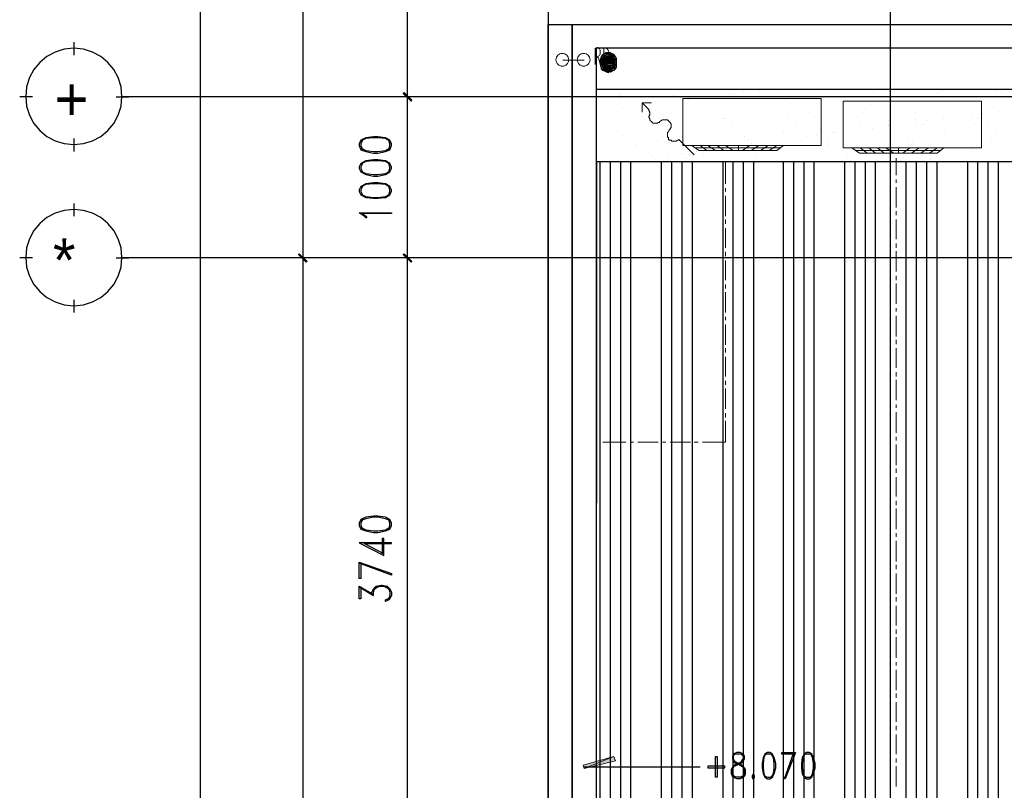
# Model space of a CAD drawing. Header units: millimetres. Extents: x 0 to 420, y 0 to 297.
# Tile 67 of 79: x 258 to 307, y 153 to 191. Entities that reach past the tile are written whole.
import ezdxf

# ---------------------------------------------------------------- set-up
doc = ezdxf.new("R2010")
doc.units = ezdxf.units.MM
for name, color, linetype in [('FILL_000000', 7, 'Continuous'), ('LINE_000000', 7, 'Continuous'), ('TEXT', 7, 'Continuous')]:
    doc.layers.add(name, color=color, linetype=linetype)
doc.layers.add('FILL_FFFFFF', color=7, linetype='Continuous', true_color=0xffffff)
doc.layers.add('LINE_FFFFFF', color=7, linetype='Continuous', true_color=0xffffff)

msp = doc.modelspace()

# ---------------------------------------------------------------- hatches: boundary and pattern name
at = {"layer": 'FILL_000000'}
h = msp.add_hatch(color=7, dxfattribs=at)
h.dxf.hatch_style = 1
h.paths.add_polyline_path([(277.834, 187.071), (277.41, 187.41), (277.453, 187.452), (277.834, 187.071)])
h = msp.add_hatch(color=7, dxfattribs=at)
h.dxf.hatch_style = 1
h.paths.add_polyline_path([(277.453, 187.452), (277.41, 187.41), (277.834, 187.071), (277.453, 187.452)])
h = msp.add_hatch(color=7, dxfattribs=at)
h.dxf.hatch_style = 1
h.paths.add_polyline_path([(277.791, 187.029), (277.834, 187.071), (277.41, 187.41), (277.791, 187.029)])
h = msp.add_hatch(color=7, dxfattribs=at)
h.dxf.hatch_style = 1
h.paths.add_polyline_path([(277.41, 187.41), (277.834, 187.071), (277.791, 187.029), (277.41, 187.41)])
h = msp.add_hatch(color=7, dxfattribs=at)
h.dxf.hatch_style = 1
h.paths.add_polyline_path([(272.246, 179.451), (272.203, 179.409), (272.627, 179.07), (272.246, 179.451)])
h = msp.add_hatch(color=7, dxfattribs=at)
h.dxf.hatch_style = 1
h.paths.add_polyline_path([(272.627, 179.07), (272.203, 179.409), (272.246, 179.451), (272.627, 179.07)])
h = msp.add_hatch(color=7, dxfattribs=at)
h.dxf.hatch_style = 1
h.paths.add_polyline_path([(277.834, 179.07), (277.41, 179.409), (277.453, 179.451), (277.834, 179.07)])
h = msp.add_hatch(color=7, dxfattribs=at)
h.dxf.hatch_style = 1
h.paths.add_polyline_path([(277.453, 179.451), (277.41, 179.409), (277.834, 179.07), (277.453, 179.451)])
h = msp.add_hatch(color=7, dxfattribs=at)
h.dxf.hatch_style = 1
h.paths.add_polyline_path([(272.203, 179.409), (272.627, 179.07), (272.584, 179.028), (272.203, 179.409)])
h = msp.add_hatch(color=7, dxfattribs=at)
h.dxf.hatch_style = 1
h.paths.add_polyline_path([(272.584, 179.028), (272.627, 179.07), (272.203, 179.409), (272.584, 179.028)])
h = msp.add_hatch(color=7, dxfattribs=at)
h.dxf.hatch_style = 1
h.paths.add_polyline_path([(277.791, 179.028), (277.834, 179.07), (277.41, 179.409), (277.791, 179.028)])
h = msp.add_hatch(color=7, dxfattribs=at)
h.dxf.hatch_style = 1
h.paths.add_polyline_path([(277.41, 179.409), (277.834, 179.07), (277.791, 179.028), (277.41, 179.409)])
h = msp.add_hatch(color=7, dxfattribs=at)
h.dxf.hatch_style = 1
h.paths.add_polyline_path([(286.343, 154.051), (286.385, 153.882), (287.867, 154.474), (286.343, 154.051)])
h = msp.add_hatch(color=7, dxfattribs=at)
h.dxf.hatch_style = 1
h.paths.add_polyline_path([(286.385, 153.882), (287.867, 154.474), (287.951, 154.263), (286.385, 153.882)])
at = {"layer": 'FILL_FFFFFF'}
h = msp.add_hatch(color=7, dxfattribs=at)
h.dxf.hatch_style = 1
h.paths.add_polyline_path([(287.232, 189.23), (287.994, 189.145), (287.316, 189.315), (287.232, 189.23)])
h = msp.add_hatch(color=7, dxfattribs=at)
h.dxf.hatch_style = 1
h.paths.add_polyline_path([(287.232, 189.145), (287.994, 189.018), (287.232, 189.23), (287.232, 189.145)])
h = msp.add_hatch(color=7, dxfattribs=at)
h.dxf.hatch_style = 1
h.paths.add_polyline_path([(287.994, 189.018), (287.232, 189.23), (287.994, 189.145), (287.994, 189.018)])
h = msp.add_hatch(color=7, dxfattribs=at)
h.dxf.hatch_style = 1
h.paths.add_polyline_path([(287.316, 189.315), (287.951, 189.23), (287.401, 189.399), (287.316, 189.315)])
h = msp.add_hatch(color=7, dxfattribs=at)
h.dxf.hatch_style = 1
h.paths.add_polyline_path([(287.994, 189.145), (287.316, 189.315), (287.951, 189.23), (287.994, 189.145)])
h = msp.add_hatch(color=7, dxfattribs=at)
h.dxf.hatch_style = 1
h.paths.add_polyline_path([(287.401, 189.399), (287.867, 189.315), (287.486, 189.442), (287.401, 189.399)])
h = msp.add_hatch(color=7, dxfattribs=at)
h.dxf.hatch_style = 1
h.paths.add_polyline_path([(287.951, 189.23), (287.401, 189.399), (287.867, 189.315), (287.951, 189.23)])
h = msp.add_hatch(color=7, dxfattribs=at)
h.dxf.hatch_style = 1
h.paths.add_polyline_path([(287.401, 189.188), (287.867, 189.103), (287.486, 189.23), (287.401, 189.188)])
h = msp.add_hatch(color=7, dxfattribs=at)
h.dxf.hatch_style = 1
h.paths.add_polyline_path([(287.401, 189.188), (287.867, 189.145), (287.486, 189.23), (287.401, 189.188)])
h = msp.add_hatch(color=7, dxfattribs=at)
h.dxf.hatch_style = 1
h.paths.add_polyline_path([(287.189, 189.018), (287.994, 188.934), (287.232, 189.145), (287.189, 189.018)])
h = msp.add_hatch(color=7, dxfattribs=at)
h.dxf.hatch_style = 1
h.paths.add_polyline_path([(287.232, 188.934), (287.951, 188.849), (287.189, 189.018), (287.232, 188.934)])
h = msp.add_hatch(color=7, dxfattribs=at)
h.dxf.hatch_style = 1
h.paths.add_polyline_path([(287.951, 188.849), (287.189, 189.018), (287.994, 188.934), (287.951, 188.849)])
h = msp.add_hatch(color=7, dxfattribs=at)
h.dxf.hatch_style = 1
h.paths.add_polyline_path([(287.189, 188.849), (287.994, 188.722), (287.232, 188.934), (287.189, 188.849)])
h = msp.add_hatch(color=7, dxfattribs=at)
h.dxf.hatch_style = 1
h.paths.add_polyline_path([(287.189, 188.849), (287.994, 188.722), (287.232, 188.934), (287.189, 188.849)])
h = msp.add_hatch(color=7, dxfattribs=at)
h.dxf.hatch_style = 1
h.paths.add_polyline_path([(287.232, 188.722), (287.951, 188.637), (287.189, 188.849), (287.232, 188.722)])
h = msp.add_hatch(color=7, dxfattribs=at)
h.dxf.hatch_style = 1
h.paths.add_polyline_path([(287.951, 188.637), (287.189, 188.849), (287.994, 188.722), (287.951, 188.637)])
h = msp.add_hatch(color=7, dxfattribs=at)
h.dxf.hatch_style = 1
h.paths.add_polyline_path([(287.232, 188.722), (287.951, 188.637), (287.189, 188.849), (287.232, 188.722)])
h = msp.add_hatch(color=7, dxfattribs=at)
h.dxf.hatch_style = 1
h.paths.add_polyline_path([(287.951, 188.637), (287.189, 188.849), (287.994, 188.722), (287.951, 188.637)])
h = msp.add_hatch(color=7, dxfattribs=at)
h.dxf.hatch_style = 1
h.paths.add_polyline_path([(287.994, 188.934), (287.232, 189.145), (287.994, 189.018), (287.994, 188.934)])
h = msp.add_hatch(color=7, dxfattribs=at)
h.dxf.hatch_style = 1
h.paths.add_polyline_path([(287.232, 189.061), (287.994, 188.934), (287.316, 189.145), (287.232, 189.061)])
h = msp.add_hatch(color=7, dxfattribs=at)
h.dxf.hatch_style = 1
h.paths.add_polyline_path([(287.232, 189.061), (287.994, 188.934), (287.316, 189.103), (287.232, 189.061)])
h = msp.add_hatch(color=7, dxfattribs=at)
h.dxf.hatch_style = 1
h.paths.add_polyline_path([(287.232, 188.934), (287.994, 188.849), (287.232, 189.061), (287.232, 188.934)])
h = msp.add_hatch(color=7, dxfattribs=at)
h.dxf.hatch_style = 1
h.paths.add_polyline_path([(287.994, 188.849), (287.232, 189.061), (287.994, 188.934), (287.994, 188.849)])
h = msp.add_hatch(color=7, dxfattribs=at)
h.dxf.hatch_style = 1
h.paths.add_polyline_path([(287.232, 188.934), (287.994, 188.849), (287.232, 189.061), (287.232, 188.934)])
h = msp.add_hatch(color=7, dxfattribs=at)
h.dxf.hatch_style = 1
h.paths.add_polyline_path([(287.994, 188.849), (287.232, 189.061), (287.994, 188.934), (287.994, 188.849)])
h = msp.add_hatch(color=7, dxfattribs=at)
h.dxf.hatch_style = 1
h.paths.add_polyline_path([(287.232, 188.849), (287.867, 188.764), (287.232, 188.934), (287.232, 188.849)])
h = msp.add_hatch(color=7, dxfattribs=at)
h.dxf.hatch_style = 1
h.paths.add_polyline_path([(287.867, 188.764), (287.232, 188.934), (287.951, 188.849), (287.867, 188.764)])
h = msp.add_hatch(color=7, dxfattribs=at)
h.dxf.hatch_style = 1
h.paths.add_polyline_path([(287.994, 188.722), (287.232, 188.934), (287.994, 188.849), (287.994, 188.722)])
h = msp.add_hatch(color=7, dxfattribs=at)
h.dxf.hatch_style = 1
h.paths.add_polyline_path([(287.994, 188.722), (287.232, 188.934), (287.994, 188.849), (287.994, 188.722)])
h = msp.add_hatch(color=7, dxfattribs=at)
h.dxf.hatch_style = 1
h.paths.add_polyline_path([(287.316, 188.764), (287.782, 188.68), (287.232, 188.849), (287.316, 188.764)])
h = msp.add_hatch(color=7, dxfattribs=at)
h.dxf.hatch_style = 1
h.paths.add_polyline_path([(287.782, 188.68), (287.232, 188.849), (287.867, 188.764), (287.782, 188.68)])
h = msp.add_hatch(color=7, dxfattribs=at)
h.dxf.hatch_style = 1
h.paths.add_polyline_path([(287.232, 188.637), (287.867, 188.553), (287.232, 188.722), (287.232, 188.637)])
h = msp.add_hatch(color=7, dxfattribs=at)
h.dxf.hatch_style = 1
h.paths.add_polyline_path([(287.867, 188.553), (287.232, 188.722), (287.951, 188.637), (287.867, 188.553)])
h = msp.add_hatch(color=7, dxfattribs=at)
h.dxf.hatch_style = 1
h.paths.add_polyline_path([(287.232, 188.637), (287.867, 188.553), (287.232, 188.722), (287.232, 188.637)])
h = msp.add_hatch(color=7, dxfattribs=at)
h.dxf.hatch_style = 1
h.paths.add_polyline_path([(287.867, 188.553), (287.232, 188.722), (287.951, 188.637), (287.867, 188.553)])
h = msp.add_hatch(color=7, dxfattribs=at)
h.dxf.hatch_style = 1
h.paths.add_polyline_path([(287.316, 189.103), (287.951, 189.061), (287.401, 189.188), (287.316, 189.103)])
h = msp.add_hatch(color=7, dxfattribs=at)
h.dxf.hatch_style = 1
h.paths.add_polyline_path([(287.316, 189.145), (287.951, 189.061), (287.401, 189.188), (287.316, 189.145)])
h = msp.add_hatch(color=7, dxfattribs=at)
h.dxf.hatch_style = 1
h.paths.add_polyline_path([(287.994, 188.934), (287.316, 189.145), (287.951, 189.061), (287.994, 188.934)])
h = msp.add_hatch(color=7, dxfattribs=at)
h.dxf.hatch_style = 1
h.paths.add_polyline_path([(287.994, 188.934), (287.316, 189.103), (287.951, 189.061), (287.994, 188.934)])
h = msp.add_hatch(color=7, dxfattribs=at)
h.dxf.hatch_style = 1
h.paths.add_polyline_path([(287.697, 188.637), (287.316, 188.764), (287.782, 188.68), (287.697, 188.637)])
h = msp.add_hatch(color=7, dxfattribs=at)
h.dxf.hatch_style = 1
h.paths.add_polyline_path([(287.951, 189.061), (287.401, 189.188), (287.867, 189.103), (287.951, 189.061)])
h = msp.add_hatch(color=7, dxfattribs=at)
h.dxf.hatch_style = 1
h.paths.add_polyline_path([(287.951, 189.061), (287.401, 189.188), (287.867, 189.145), (287.951, 189.061)])
h = msp.add_hatch(color=7, dxfattribs=at)
h.dxf.hatch_style = 1
h.paths.add_polyline_path([(287.316, 188.553), (287.782, 188.51), (287.232, 188.637), (287.316, 188.553)])
h = msp.add_hatch(color=7, dxfattribs=at)
h.dxf.hatch_style = 1
h.paths.add_polyline_path([(287.782, 188.51), (287.232, 188.637), (287.867, 188.553), (287.782, 188.51)])
h = msp.add_hatch(color=7, dxfattribs=at)
h.dxf.hatch_style = 1
h.paths.add_polyline_path([(287.316, 188.553), (287.782, 188.51), (287.232, 188.637), (287.316, 188.553)])
h = msp.add_hatch(color=7, dxfattribs=at)
h.dxf.hatch_style = 1
h.paths.add_polyline_path([(287.782, 188.51), (287.232, 188.637), (287.867, 188.553), (287.782, 188.51)])
h = msp.add_hatch(color=7, dxfattribs=at)
h.dxf.hatch_style = 1
h.paths.add_polyline_path([(287.697, 188.468), (287.316, 188.553), (287.782, 188.51), (287.697, 188.468)])
h = msp.add_hatch(color=7, dxfattribs=at)
h.dxf.hatch_style = 1
h.paths.add_polyline_path([(287.697, 188.468), (287.316, 188.553), (287.782, 188.51), (287.697, 188.468)])

# ---------------------------------------------------------------- linework, layer by layer
at = {"layer": 'LINE_000000', "lineweight": 25}
for p, q in [((284.607, 220.599), (284.607, 67.691)), ((301.583, 213.402), (301.583, 67.691)), ((267.335, 83.354), (267.335, 211.201)), ((272.415, 211.201), (272.415, 179.239)), ((277.622, 187.24), (277.622, 211.201)), ((261.07, 189.315), (261.07, 189.95)), ((288.163, 187.41), (288.163, 187.41)), ((288.205, 187.283), (288.205, 187.283)), ((290.83, 187.283), (290.83, 187.283)), ((291.296, 187.41), (291.296, 187.41)), ((293.582, 187.367), (293.582, 187.367)), ((293.751, 187.41), (293.751, 187.41)), ((294.301, 187.494), (294.301, 187.494)), ((294.471, 187.41), (294.471, 187.41)), ((295.106, 187.579), (295.106, 187.579)), ((296.206, 187.41), (296.206, 187.41)), ((297.646, 187.41), (297.646, 187.41)), ((298.831, 187.41), (298.831, 187.41)), ((300.778, 187.452), (300.778, 187.452)), ((301.54, 187.494), (301.54, 187.494)), ((303.953, 187.452), (303.953, 187.452)), ((304.207, 187.537), (304.207, 187.537)), ((306.79, 187.537), (306.79, 187.537)), ((307.128, 187.452), (307.128, 187.452)), ((258.995, 187.24), (258.36, 187.24)), ((263.144, 187.24), (263.779, 187.24)), ((356.489, 187.24), (263.44, 187.24)), ((283.803, 187.24), (277.029, 187.24)), ((283.803, 187.24), (277.029, 187.24)), ((277.622, 179.239), (277.622, 187.24)), ((288.205, 187.198), (288.205, 187.198)), ((288.84, 186.775), (288.84, 186.775)), ((289.645, 186.859), (289.645, 186.859)), ((291.042, 187.071), (291.042, 187.071)), ((291.55, 187.113), (291.55, 187.113)), ((292.269, 187.156), (292.269, 187.156)), ((292.396, 187.24), (292.396, 187.24)), ((292.439, 186.986), (292.439, 186.986)), ((296.376, 187.071), (296.376, 187.071)), ((300.44, 187.029), (300.44, 187.029)), ((300.609, 186.859), (300.609, 186.859)), ((304.546, 186.944), (304.546, 186.944)), ((288.29, 186.69), (288.29, 186.69)), ((289.602, 186.351), (289.602, 186.351)), ((292.269, 186.394), (292.269, 186.394)), ((294.852, 186.351), (294.852, 186.351)), ((297.603, 186.478), (297.603, 186.478)), ((300.228, 186.478), (300.228, 186.478)), ((302.853, 186.478), (302.853, 186.478)), ((305.562, 186.563), (305.562, 186.563)), ((305.647, 186.351), (305.647, 186.351)), ((306.155, 186.394), (306.155, 186.394)), ((306.959, 186.521), (306.959, 186.521)), ((287.02, 186.14), (287.02, 186.14)), ((287.443, 185.843), (287.443, 185.843)), ((289.221, 186.267), (289.221, 186.267)), ((289.391, 186.097), (289.391, 186.097)), ((290.153, 186.14), (290.153, 186.14)), ((290.576, 185.843), (290.576, 185.843)), ((293.328, 186.182), (293.328, 186.182)), ((293.328, 186.14), (293.328, 186.14)), ((293.751, 185.843), (293.751, 185.843)), ((296.503, 186.14), (296.503, 186.14)), ((296.926, 185.886), (296.926, 185.886)), ((297.392, 186.14), (297.392, 186.14)), ((297.561, 185.97), (297.561, 185.97)), ((299.635, 186.14), (299.635, 186.14)), ((300.059, 185.886), (300.059, 185.886)), ((301.498, 186.055), (301.498, 186.055)), ((301.498, 185.801), (301.498, 185.801)), ((302.81, 186.14), (302.81, 186.14)), ((302.895, 185.97), (302.895, 185.97)), ((303.234, 185.886), (303.234, 185.886)), ((303.403, 186.055), (303.403, 186.055)), ((304.25, 186.182), (304.25, 186.182)), ((305.562, 186.013), (305.562, 186.013)), ((305.731, 185.843), (305.731, 185.843)), ((305.943, 186.14), (305.943, 186.14)), ((306.409, 185.886), (306.409, 185.886)), ((288.29, 185.335), (288.29, 185.335)), ((290.872, 185.335), (290.872, 185.335)), ((293.624, 185.42), (293.624, 185.42)), ((296.291, 185.462), (296.291, 185.462)), ((297.942, 185.335), (297.942, 185.335)), ((298.789, 185.462), (298.789, 185.462)), ((298.873, 185.462), (298.873, 185.462)), ((300.143, 185.632), (300.143, 185.632)), ((300.694, 185.674), (300.694, 185.674)), ((301.625, 185.547), (301.625, 185.547)), ((304.292, 185.589), (304.292, 185.589)), ((306.874, 185.547), (306.874, 185.547)), ((261.07, 184.531), (261.07, 185.166)), ((288.967, 184.87), (288.967, 184.87)), ((290.28, 185.293), (290.28, 185.293)), ((291.084, 185.124), (291.084, 185.124)), ((292.142, 184.87), (292.142, 184.87)), ((294.344, 185.251), (294.344, 185.251)), ((294.513, 185.081), (294.513, 185.081)), ((294.682, 184.912), (294.682, 184.912)), ((295.233, 184.954), (295.233, 184.954)), ((295.275, 184.87), (295.275, 184.87)), ((296.037, 185.081), (296.037, 185.081)), ((297.434, 185.251), (297.434, 185.251)), ((298.45, 185.166), (298.45, 185.166)), ((298.45, 184.87), (298.45, 184.87)), ((301.625, 184.912), (301.625, 184.912)), ((302.514, 185.124), (302.514, 185.124)), ((302.683, 184.954), (302.683, 184.954)), ((304.758, 184.912), (304.758, 184.912)), ((306.62, 185.039), (306.62, 185.039)), ((287.232, 184.404), (287.232, 184.404)), ((289.645, 184.404), (289.645, 184.404)), ((290.576, 184.362), (290.576, 184.362)), ((291.296, 184.362), (291.296, 184.362)), ((291.973, 184.531), (291.973, 184.531)), ((292.312, 184.404), (292.312, 184.404)), ((292.481, 184.616), (292.481, 184.616)), ((293.328, 184.743), (293.328, 184.743)), ((294.894, 184.404), (294.894, 184.404)), ((297.646, 184.489), (297.646, 184.489)), ((300.313, 184.531), (300.313, 184.531)), ((302.895, 184.531), (302.895, 184.531)), ((305.647, 184.616), (305.647, 184.616)), ((287.189, 116.12), (287.189, 184.023)), ((287.697, 116.12), (287.697, 184.023)), ((288.205, 116.12), (288.205, 184.023)), ((288.713, 116.12), (288.713, 184.023)), ((289.221, 184.192), (289.221, 184.192)), ((289.772, 184.277), (289.772, 184.277)), ((290.237, 116.12), (290.237, 184.023)), ((290.745, 116.12), (290.745, 184.023)), ((291.253, 116.12), (291.253, 184.023)), ((291.465, 184.192), (291.465, 184.192)), ((291.761, 116.12), (291.761, 184.023)), ((293.285, 116.12), (293.285, 184.023)), ((293.793, 116.12), (293.793, 184.023)), ((294.301, 116.12), (294.301, 184.023)), ((294.809, 116.12), (294.809, 184.023)), ((295.402, 184.277), (295.402, 184.277)), ((296.291, 116.12), (296.291, 184.023)), ((296.799, 116.12), (296.799, 184.023)), ((297.307, 116.12), (297.307, 184.023)), ((297.815, 116.12), (297.815, 184.023)), ((299.339, 116.12), (299.339, 184.023)), ((299.466, 184.235), (299.466, 184.235)), ((299.635, 184.065), (299.635, 184.065)), ((299.847, 116.12), (299.847, 184.023)), ((300.355, 116.12), (300.355, 184.023)), ((300.863, 116.12), (300.863, 184.023)), ((302.387, 116.12), (302.387, 184.023)), ((302.895, 116.12), (302.895, 184.023)), ((303.403, 116.12), (303.403, 184.023)), ((303.572, 184.15), (303.572, 184.15)), ((303.911, 116.12), (303.911, 184.023)), ((305.435, 116.12), (305.435, 184.023)), ((305.943, 116.12), (305.943, 184.023)), ((306.451, 116.12), (306.451, 184.023)), ((306.959, 116.12), (306.959, 184.023)), ((261.07, 181.314), (261.07, 181.949)), ((258.995, 179.239), (258.36, 179.239)), ((263.144, 179.239), (263.779, 179.239)), ((343.45, 179.239), (263.44, 179.239)), ((276.225, 179.239), (271.822, 179.239)), ((276.225, 179.239), (271.822, 179.239)), ((272.415, 179.239), (272.415, 117.983)), ((282.998, 179.239), (277.029, 179.239)), ((283.803, 179.239), (277.029, 179.239)), ((277.622, 149.352), (277.622, 179.239)), ((261.07, 176.53), (261.07, 177.165)), ((275.209, 162.899), (275.929, 162.475)), ((276.733, 162.433), (276.606, 162.264)), ((286.385, 153.966), (288.586, 153.966)), ((286.766, 153.966), (292.142, 153.966)), ((293.751, 153.585), (293.878, 153.458)), ((294.174, 153.458), (294.344, 153.585))]:
    msp.add_line(p, q, dxfattribs=at)
at = {"layer": 'LINE_000000', "lineweight": 5}
for p, q in [((287.867, 189.23), (287.316, 189.23)), ((287.443, 189.272), (287.359, 189.272)), ((287.74, 189.357), (287.486, 189.357)), ((287.528, 189.272), (287.486, 189.272)), ((287.655, 189.272), (287.57, 189.272)), ((287.74, 189.272), (287.697, 189.272)), ((287.824, 189.272), (287.782, 189.272)), ((287.909, 189.061), (287.274, 189.061)), ((287.909, 188.934), (287.274, 188.934)), ((287.909, 188.891), (287.274, 188.891)), ((287.909, 188.891), (287.274, 188.891)), ((287.909, 188.764), (287.274, 188.764)), ((287.909, 188.764), (287.274, 188.764)), ((287.867, 189.018), (287.316, 189.018)), ((287.867, 189.018), (287.316, 189.018)), ((287.443, 189.103), (287.359, 189.103)), ((287.443, 189.103), (287.359, 189.103)), ((287.824, 188.807), (287.359, 188.807)), ((287.443, 188.764), (287.443, 188.764)), ((287.528, 189.145), (287.486, 189.145)), ((287.74, 189.145), (287.486, 189.145)), ((287.74, 189.145), (287.486, 189.145)), ((287.528, 189.103), (287.486, 189.103)), ((287.528, 189.103), (287.486, 189.103)), ((287.528, 189.018), (287.486, 189.018)), ((287.528, 188.934), (287.486, 188.934)), ((287.528, 188.934), (287.486, 188.934)), ((287.528, 188.891), (287.486, 188.891)), ((287.528, 188.807), (287.486, 188.807)), ((287.528, 188.807), (287.486, 188.807)), ((287.528, 188.764), (287.486, 188.764)), ((287.655, 189.145), (287.57, 189.145)), ((287.655, 189.018), (287.57, 189.018)), ((287.655, 188.891), (287.57, 188.891)), ((287.655, 188.764), (287.57, 188.764)), ((287.74, 189.145), (287.697, 189.145)), ((287.74, 189.018), (287.697, 189.018)), ((287.74, 188.891), (287.697, 188.891)), ((287.74, 188.764), (287.697, 188.764)), ((287.824, 189.145), (287.782, 189.145)), ((287.824, 189.103), (287.782, 189.103)), ((287.824, 189.103), (287.782, 189.103)), ((287.824, 189.018), (287.782, 189.018)), ((287.824, 188.934), (287.782, 188.934)), ((287.824, 188.934), (287.782, 188.934)), ((287.824, 188.891), (287.782, 188.891)), ((287.824, 188.807), (287.782, 188.807)), ((287.824, 188.807), (287.782, 188.807)), ((287.909, 189.145), (287.867, 189.145)), ((287.909, 189.018), (287.867, 189.018)), ((287.909, 188.934), (287.867, 188.934)), ((287.909, 188.934), (287.867, 188.934)), ((287.909, 188.891), (287.867, 188.891)), ((287.909, 188.807), (287.867, 188.807)), ((287.909, 188.807), (287.867, 188.807)), ((287.824, 188.637), (287.359, 188.637)), ((287.824, 188.637), (287.359, 188.637)), ((287.443, 188.553), (287.443, 188.553)), ((287.443, 188.553), (287.443, 188.553)), ((287.528, 188.68), (287.486, 188.68)), ((287.528, 188.68), (287.486, 188.68)), ((287.528, 188.553), (287.486, 188.553)), ((287.528, 188.553), (287.486, 188.553)), ((287.824, 188.68), (287.782, 188.68)), ((287.824, 188.68), (287.782, 188.68)), ((287.909, 188.68), (287.867, 188.68)), ((287.909, 188.68), (287.867, 188.68)), ((292.142, 184.827), (292.481, 184.573)), ((292.523, 184.827), (292.904, 184.573)), ((292.989, 184.827), (293.328, 184.573)), ((293.412, 184.827), (293.793, 184.573)), ((294.047, 184.573), (294.047, 184.827)), ((294.598, 184.827), (294.259, 184.573)), ((295.063, 184.827), (294.682, 184.573)), ((295.529, 184.827), (295.148, 184.573)), ((295.952, 184.827), (295.571, 184.573)), ((291.888, 184.7), (296.164, 184.7)), ((299.847, 184.573), (304.123, 184.573)), ((300.101, 184.7), (300.44, 184.446)), ((300.524, 184.7), (300.863, 184.446)), ((300.948, 184.7), (301.286, 184.446)), ((301.371, 184.7), (301.752, 184.446)), ((302.006, 184.446), (302.006, 184.7)), ((302.556, 184.7), (302.218, 184.446)), ((303.022, 184.7), (302.641, 184.446)), ((303.488, 184.7), (303.107, 184.446)), ((303.911, 184.7), (303.53, 184.446))]:
    msp.add_line(p, q, dxfattribs=at)
at = {"layer": 'LINE_000000', "lineweight": 13}
for p, q in [((287.613, 189.103), (287.613, 189.399)), ((285.327, 189.061), (286.385, 189.061)), ((287.062, 189.188), (286.935, 189.188)), ((287.105, 189.188), (287.189, 188.849)), ((287.359, 188.849), (287.486, 188.849)), ((291.084, 185.124), (291.846, 184.362)), ((293.412, 183.981), (293.412, 182.922)), ((301.879, 184.192), (301.879, 183.346)), ((301.879, 183.134), (301.879, 182.965)), ((293.412, 182.711), (293.412, 182.541)), ((301.879, 182.753), (301.879, 181.737)), ((293.412, 182.33), (293.412, 181.314)), ((301.879, 181.568), (301.879, 181.356)), ((293.412, 181.144), (293.412, 180.933)), ((301.879, 181.144), (301.879, 180.171)), ((293.412, 180.721), (293.412, 179.747)), ((301.879, 179.959), (301.879, 179.747)), ((293.412, 179.536), (293.412, 179.324)), ((301.879, 179.578), (301.879, 178.562)), ((293.412, 179.112), (293.412, 178.139)), ((301.879, 178.35), (301.879, 178.139)), ((301.879, 177.969), (301.879, 176.953)), ((293.412, 177.927), (293.412, 177.715)), ((293.412, 177.546), (293.412, 176.53)), ((301.879, 176.742), (301.879, 176.572)), ((293.412, 176.318), (293.412, 176.149)), ((301.879, 176.361), (301.879, 175.345)), ((293.412, 175.937), (293.412, 174.921)), ((301.879, 175.175), (301.879, 174.964)), ((293.412, 174.752), (293.412, 174.54)), ((301.879, 174.752), (301.879, 173.778)), ((293.412, 174.329), (293.412, 173.355)), ((301.879, 173.567), (301.879, 173.355)), ((293.412, 173.143), (293.412, 172.932)), ((301.879, 173.186), (301.879, 172.17)), ((293.412, 172.762), (293.412, 171.746)), ((301.879, 171.958), (301.879, 171.789)), ((293.412, 171.535), (293.412, 171.323)), ((301.879, 171.577), (301.879, 170.561)), ((301.879, 170.349), (301.879, 170.18)), ((288.459, 170.095), (287.316, 170.095)), ((288.84, 170.095), (288.671, 170.095)), ((290.068, 170.095), (289.052, 170.095)), ((290.449, 170.095), (290.28, 170.095)), ((291.677, 170.095), (290.661, 170.095)), ((292.058, 170.095), (291.846, 170.095)), ((301.879, 169.968), (301.879, 168.952)), ((301.879, 168.783), (301.879, 168.571)), ((301.879, 168.36), (301.879, 167.386)), ((301.879, 167.174), (301.879, 166.963)), ((301.879, 166.793), (301.879, 165.777)), ((301.879, 165.566), (301.879, 165.396)), ((301.879, 165.185), (301.879, 164.169)), ((301.879, 163.999), (301.879, 163.788)), ((301.879, 163.576), (301.879, 162.56)), ((301.879, 162.391), (301.879, 162.179)), ((301.879, 161.967), (301.879, 160.994)), ((301.879, 160.782), (301.879, 160.57)), ((301.879, 160.401), (301.879, 159.385)), ((301.879, 159.173), (301.879, 159.004)), ((301.879, 158.792), (301.879, 157.776)), ((301.879, 157.607), (301.879, 157.395)), ((301.879, 157.184), (301.879, 156.21)), ((301.879, 155.998), (301.879, 155.787)), ((301.879, 155.575), (301.879, 154.601)), ((301.879, 154.39), (301.879, 154.178)), ((301.879, 154.009), (301.879, 152.993))]:
    msp.add_line(p, q, dxfattribs=at)
at = {"layer": 'LINE_000000', "lineweight": 9}
for p, q in [((291.296, 187.156), (291.296, 184.827)), ((299.254, 187.029), (299.254, 184.7)), ((291.719, 184.827), (292.1, 184.573)), ((296.291, 184.827), (295.952, 184.573)), ((292.1, 184.573), (295.952, 184.573)), ((299.678, 184.7), (300.059, 184.446)), ((300.059, 184.446), (303.911, 184.446)), ((304.25, 184.7), (303.911, 184.446))]:
    msp.add_line(p, q, dxfattribs=at)
at = {"layer": 'LINE_000000', "lineweight": 25}
for points in [[(340.529, 190.839), (340.529, 211.201), (284.607, 211.201), (284.607, 190.839)], [(276.733, 185.039), (276.521, 185.166), (276.14, 185.208), (275.929, 185.208), (275.548, 185.166), (275.294, 185.039)], [(275.378, 185.081), (275.294, 184.912), (275.294, 184.827), (275.378, 184.616)], [(276.691, 184.616), (276.733, 184.827), (276.733, 184.912), (276.691, 185.081)], [(275.294, 184.7), (275.548, 184.573), (275.929, 184.531), (276.14, 184.531), (276.521, 184.573), (276.733, 184.7)], [(276.733, 183.896), (276.521, 184.023), (276.14, 184.065), (275.929, 184.065), (275.548, 184.023), (275.294, 183.896)], [(275.378, 183.938), (275.294, 183.769), (275.294, 183.684), (275.378, 183.515)], [(276.691, 183.515), (276.733, 183.684), (276.733, 183.769), (276.691, 183.938)], [(275.294, 183.557), (275.548, 183.43), (275.929, 183.388), (276.14, 183.388), (276.521, 183.43), (276.733, 183.557)], [(276.733, 182.753), (276.521, 182.88), (276.14, 182.922), (275.929, 182.922), (275.548, 182.88), (275.294, 182.753)], [(275.378, 182.795), (275.294, 182.626), (275.294, 182.541), (275.378, 182.372)], [(275.294, 182.414), (275.548, 182.287), (275.929, 182.245), (276.14, 182.245), (276.521, 182.287), (276.733, 182.414)], [(276.691, 182.372), (276.733, 182.541), (276.733, 182.626), (276.691, 182.795)], [(276.733, 166.201), (276.521, 166.285), (276.14, 166.37), (275.929, 166.37), (275.548, 166.285), (275.294, 166.201)], [(275.378, 166.243), (275.294, 166.074), (275.294, 165.947), (275.378, 165.777)], [(276.691, 165.777), (276.733, 165.947), (276.733, 166.074), (276.691, 166.243)], [(275.294, 165.862), (275.548, 165.735), (275.929, 165.693), (276.14, 165.693), (276.521, 165.735), (276.733, 165.862)], [(276.437, 164.55), (275.463, 165.058), (276.818, 165.058), (276.818, 165.1), (275.209, 165.1), (276.437, 164.465), (276.437, 165.312), (276.352, 165.312), (276.352, 164.55)], [(275.294, 164.084), (275.294, 163.322), (275.209, 163.322), (275.209, 164.126), (276.818, 163.576), (276.818, 163.491), (275.209, 164.084)], [(275.294, 162.899), (275.294, 162.306), (275.209, 162.306), (275.209, 162.941), (275.929, 162.518)], [(275.844, 162.518), (275.844, 162.645), (275.929, 162.814), (276.056, 162.941), (276.31, 162.983), (276.352, 162.983), (276.606, 162.941), (276.733, 162.814), (276.818, 162.645), (276.818, 162.475), (276.733, 162.306), (276.691, 162.264), (276.521, 162.179), (276.521, 162.264)], [(275.929, 162.475), (275.929, 162.645), (275.971, 162.814), (276.225, 162.941)], [(275.929, 162.687), (276.056, 162.899), (276.31, 162.941), (276.352, 162.941), (276.606, 162.899), (276.733, 162.687)], [(276.437, 162.941), (276.691, 162.814), (276.733, 162.645), (276.733, 162.475), (276.691, 162.306), (276.521, 162.264)], [(293.836, 154.601), (293.793, 154.474), (293.793, 154.39), (293.836, 154.263), (293.963, 154.178), (294.132, 154.136), (294.217, 154.051), (294.344, 153.924), (294.386, 153.839), (294.386, 153.628), (294.344, 153.501), (294.301, 153.458), (294.132, 153.374), (293.963, 153.374), (293.793, 153.458), (293.751, 153.501), (293.709, 153.628), (293.709, 153.839), (293.751, 153.924), (293.836, 154.051), (293.963, 154.136), (294.132, 154.178), (294.217, 154.263), (294.301, 154.39), (294.301, 154.474), (294.217, 154.601)], [(294.301, 154.559), (294.132, 154.601), (293.963, 154.601), (293.793, 154.559)], [(295.402, 154.601), (295.317, 154.432), (295.275, 154.136), (295.275, 153.924), (295.317, 153.628), (295.402, 153.458)], [(295.741, 154.559), (295.614, 154.601), (295.487, 154.601), (295.36, 154.559)], [(295.698, 153.458), (295.783, 153.628), (295.825, 153.924), (295.825, 154.136), (295.783, 154.432), (295.698, 154.601)], [(296.799, 154.601), (296.206, 154.601), (296.206, 154.686), (296.884, 154.686), (296.376, 153.374), (296.333, 153.374), (296.799, 154.686)], [(297.349, 154.601), (297.265, 154.432), (297.222, 154.136), (297.222, 153.924), (297.265, 153.628), (297.349, 153.458)], [(297.688, 154.559), (297.561, 154.601), (297.434, 154.601), (297.307, 154.559)], [(297.646, 153.458), (297.73, 153.628), (297.773, 153.924), (297.773, 154.136), (297.73, 154.432), (297.646, 154.601)], [(295.36, 153.501), (295.487, 153.458), (295.614, 153.458), (295.741, 153.501)], [(297.307, 153.501), (297.434, 153.458), (297.561, 153.458), (297.688, 153.501)]]:
    msp.add_lwpolyline(points, dxfattribs=at)
for points in [[(285.792, 190.839), (285.792, 110.151), (284.607, 110.151), (284.607, 190.839), (285.792, 190.839)], [(339.344, 190.839), (339.344, 189.653), (286.978, 189.653), (286.978, 116.12), (331.174, 116.12), (331.174, 187.621), (332.359, 187.621), (332.359, 114.935), (285.792, 114.935), (285.792, 190.839), (339.344, 190.839)], [(263.44, 187.262), (263.392, 187.744), (263.252, 188.193), (263.032, 188.599), (262.74, 188.953), (262.386, 189.245), (261.98, 189.465), (261.531, 189.605), (261.048, 189.653), (260.566, 189.605), (260.117, 189.465), (259.711, 189.245), (259.357, 188.953), (259.065, 188.599), (258.845, 188.193), (258.705, 187.744), (258.657, 187.262), (258.705, 186.779), (258.845, 186.33), (259.065, 185.924), (259.357, 185.57), (259.711, 185.278), (260.117, 185.058), (260.566, 184.918), (261.048, 184.87), (261.531, 184.918), (261.98, 185.058), (262.386, 185.278), (262.74, 185.57), (263.032, 185.924), (263.252, 186.33), (263.392, 186.779), (263.44, 187.262)], [(286.978, 187.621), (339.344, 187.621), (339.344, 189.653), (286.978, 189.653), (286.978, 187.621)], [(275.209, 184.827), (275.294, 184.616), (275.548, 184.531), (275.929, 184.446), (276.14, 184.446), (276.521, 184.531), (276.733, 184.616), (276.818, 184.827), (276.818, 184.912), (276.733, 185.081), (276.521, 185.208), (276.14, 185.251), (275.929, 185.251), (275.548, 185.208), (275.294, 185.081), (275.209, 184.912), (275.209, 184.827)], [(275.209, 183.684), (275.294, 183.515), (275.548, 183.388), (275.929, 183.303), (276.14, 183.303), (276.521, 183.388), (276.733, 183.515), (276.818, 183.684), (276.818, 183.769), (276.733, 183.938), (276.521, 184.065), (276.14, 184.108), (275.929, 184.108), (275.548, 184.065), (275.294, 183.938), (275.209, 183.769), (275.209, 183.684)], [(286.978, 116.12), (287.02, 184.023), (331.174, 184.023), (331.174, 116.12), (286.978, 116.12)], [(275.209, 182.541), (275.294, 182.372), (275.548, 182.245), (275.929, 182.203), (276.14, 182.203), (276.521, 182.245), (276.733, 182.372), (276.818, 182.541), (276.818, 182.626), (276.733, 182.795), (276.521, 182.922), (276.14, 182.965), (275.929, 182.965), (275.548, 182.922), (275.294, 182.795), (275.209, 182.626), (275.209, 182.541)], [(263.44, 179.26), (263.392, 179.743), (263.252, 180.191), (263.032, 180.598), (262.74, 180.952), (262.386, 181.244), (261.98, 181.464), (261.531, 181.604), (261.048, 181.652), (260.566, 181.604), (260.117, 181.464), (259.711, 181.244), (259.357, 180.952), (259.065, 180.598), (258.845, 180.191), (258.705, 179.743), (258.657, 179.26), (258.705, 178.778), (258.845, 178.329), (259.065, 177.923), (259.357, 177.569), (259.711, 177.277), (260.117, 177.057), (260.566, 176.917), (261.048, 176.869), (261.531, 176.917), (261.98, 177.057), (262.386, 177.277), (262.74, 177.569), (263.032, 177.923), (263.252, 178.329), (263.392, 178.778), (263.44, 179.26)], [(276.818, 181.483), (276.818, 181.441), (275.378, 181.441), (275.548, 181.314), (275.59, 181.229), (275.548, 181.229), (275.463, 181.314), (275.209, 181.483), (276.818, 181.483)], [(275.209, 165.947), (275.294, 165.777), (275.548, 165.693), (275.929, 165.608), (276.14, 165.608), (276.521, 165.693), (276.733, 165.777), (276.818, 165.947), (276.818, 166.074), (276.733, 166.243), (276.521, 166.37), (276.14, 166.412), (275.929, 166.412), (275.548, 166.37), (275.294, 166.243), (275.209, 166.074), (275.209, 165.947)], [(293.963, 154.686), (293.793, 154.601), (293.751, 154.474), (293.751, 154.39), (293.793, 154.263), (293.836, 154.178), (293.963, 154.136), (294.132, 154.051), (294.217, 154.009), (294.301, 153.924), (294.344, 153.839), (294.344, 153.628), (294.301, 153.501), (294.132, 153.458), (293.963, 153.458), (293.793, 153.501), (293.751, 153.628), (293.751, 153.839), (293.793, 153.924), (293.836, 154.009), (293.963, 154.051), (294.132, 154.136), (294.217, 154.178), (294.301, 154.263), (294.344, 154.39), (294.344, 154.474), (294.301, 154.601), (294.132, 154.686), (293.963, 154.686)], [(295.487, 154.686), (295.36, 154.601), (295.275, 154.432), (295.233, 154.136), (295.233, 153.924), (295.275, 153.628), (295.36, 153.458), (295.487, 153.374), (295.614, 153.374), (295.741, 153.458), (295.825, 153.628), (295.91, 153.924), (295.91, 154.136), (295.825, 154.432), (295.741, 154.601), (295.614, 154.686), (295.487, 154.686)], [(297.434, 154.686), (297.307, 154.601), (297.222, 154.432), (297.18, 154.136), (297.18, 153.924), (297.222, 153.628), (297.307, 153.458), (297.434, 153.374), (297.561, 153.374), (297.688, 153.458), (297.773, 153.628), (297.857, 153.924), (297.857, 154.136), (297.773, 154.432), (297.688, 154.601), (297.561, 154.686), (297.434, 154.686)], [(292.989, 153.458), (292.904, 153.458), (292.904, 154.474), (292.989, 154.474), (292.989, 153.458)], [(293.37, 153.924), (293.37, 154.009), (292.523, 154.009), (292.523, 153.924), (293.37, 153.924)], [(294.767, 153.585), (294.725, 153.501), (294.725, 153.458), (294.767, 153.374), (294.809, 153.374), (294.852, 153.458), (294.852, 153.501), (294.809, 153.585), (294.767, 153.585)], [(294.767, 153.501), (294.809, 153.501), (294.809, 153.458), (294.767, 153.458), (294.767, 153.501)]]:
    msp.add_lwpolyline(points, close=True, dxfattribs=at)
at = {"layer": 'LINE_000000', "lineweight": 13}
for points in [[(285.623, 189.082), (285.617, 189.146), (285.598, 189.205), (285.569, 189.259), (285.53, 189.306), (285.483, 189.345), (285.429, 189.374), (285.369, 189.393), (285.305, 189.399), (285.242, 189.393), (285.182, 189.374), (285.128, 189.345), (285.081, 189.306), (285.042, 189.259), (285.013, 189.205), (284.994, 189.146), (284.988, 189.082), (284.994, 189.018), (285.013, 188.958), (285.042, 188.904), (285.081, 188.857), (285.128, 188.819), (285.182, 188.789), (285.242, 188.771), (285.305, 188.764), (285.369, 188.771), (285.429, 188.789), (285.483, 188.819), (285.53, 188.857), (285.569, 188.904), (285.598, 188.958), (285.617, 189.018), (285.623, 189.082)], [(286.681, 189.082), (286.675, 189.146), (286.656, 189.205), (286.627, 189.259), (286.588, 189.306), (286.541, 189.345), (286.487, 189.374), (286.428, 189.393), (286.364, 189.399), (286.3, 189.393), (286.24, 189.374), (286.186, 189.345), (286.139, 189.306), (286.101, 189.259), (286.071, 189.205), (286.053, 189.146), (286.046, 189.082), (286.053, 189.018), (286.071, 188.958), (286.101, 188.904), (286.139, 188.857), (286.186, 188.819), (286.24, 188.789), (286.3, 188.771), (286.364, 188.764), (286.428, 188.771), (286.487, 188.789), (286.541, 188.819), (286.588, 188.857), (286.627, 188.904), (286.656, 188.958), (286.675, 189.018), (286.681, 189.082)]]:
    msp.add_lwpolyline(points, close=True, dxfattribs=at)
for points in [[(286.935, 188.849), (286.935, 189.653), (287.062, 189.653)], [(287.041, 189.23), (287.071, 189.235), (287.099, 189.248), (287.124, 189.27), (287.146, 189.298), (287.164, 189.333), (287.178, 189.372), (287.186, 189.416), (287.189, 189.463), (287.186, 189.51), (287.178, 189.553), (287.164, 189.593), (287.146, 189.627), (287.124, 189.656), (287.099, 189.677), (287.071, 189.691), (287.041, 189.696)], [(287.486, 189.653), (287.359, 189.653), (287.359, 188.849)], [(287.613, 189.421), (287.61, 189.467), (287.601, 189.511), (287.587, 189.551), (287.569, 189.585), (287.547, 189.614), (287.522, 189.635), (287.494, 189.649), (287.464, 189.653)], [(287.464, 188.891), (287.494, 188.896), (287.522, 188.91), (287.547, 188.931), (287.569, 188.96), (287.587, 188.994), (287.601, 189.034), (287.61, 189.077), (287.613, 189.124)], [(289.264, 186.944), (289.56, 186.648), (289.602, 186.605), (289.602, 186.563), (289.645, 186.478), (289.645, 186.436), (289.645, 186.394), (289.645, 186.351), (289.602, 186.267), (289.602, 186.224), (289.645, 186.14), (289.645, 186.097), (289.687, 186.055), (289.729, 186.013), (289.772, 185.97), (289.814, 185.928), (289.899, 185.928), (289.941, 185.928), (290.026, 185.928), (290.068, 185.97), (290.11, 185.97), (290.153, 186.013)], [(289.264, 186.478), (289.264, 186.944), (289.729, 186.944)], [(291.084, 185.124), (291.042, 185.081), (290.957, 185.039), (290.915, 185.039), (290.872, 185.039), (290.788, 185.039), (290.745, 185.039), (290.703, 185.081), (290.618, 185.081), (290.576, 185.124), (290.576, 185.208), (290.534, 185.251), (290.534, 185.293), (290.534, 185.378), (290.534, 185.42), (290.534, 185.462), (290.576, 185.505), (290.618, 185.589), (290.661, 185.632), (290.661, 185.674), (290.703, 185.716), (290.703, 185.801), (290.703, 185.843), (290.703, 185.886), (290.661, 185.97), (290.618, 186.013), (290.576, 186.055), (290.534, 186.097), (290.491, 186.097), (290.449, 186.097), (290.364, 186.097), (290.322, 186.097), (290.28, 186.097), (290.195, 186.055), (290.153, 186.013)], [(293.412, 171.154), (293.412, 170.095), (292.269, 170.095)]]:
    msp.add_lwpolyline(points, dxfattribs=at)
at = {"layer": 'LINE_000000', "lineweight": 5}
for points in [[(287.994, 189.039), (287.986, 189.121), (287.962, 189.196), (287.925, 189.264), (287.876, 189.324), (287.816, 189.373), (287.748, 189.41), (287.673, 189.434), (287.591, 189.442), (287.51, 189.434), (287.435, 189.41), (287.367, 189.373), (287.307, 189.324), (287.258, 189.264), (287.221, 189.196), (287.197, 189.121), (287.189, 189.039), (287.197, 188.958), (287.221, 188.883), (287.258, 188.815), (287.307, 188.755), (287.367, 188.706), (287.435, 188.669), (287.51, 188.645), (287.591, 188.637), (287.673, 188.645), (287.748, 188.669), (287.816, 188.706), (287.876, 188.755), (287.925, 188.815), (287.962, 188.883), (287.986, 188.958), (287.994, 189.039)], [(287.994, 188.87), (287.986, 188.951), (287.962, 189.027), (287.925, 189.095), (287.876, 189.155), (287.816, 189.204), (287.748, 189.241), (287.673, 189.264), (287.591, 189.272), (287.51, 189.264), (287.435, 189.241), (287.367, 189.204), (287.307, 189.155), (287.258, 189.095), (287.221, 189.027), (287.197, 188.951), (287.189, 188.87), (287.197, 188.789), (287.221, 188.714), (287.258, 188.645), (287.307, 188.586), (287.367, 188.537), (287.435, 188.5), (287.51, 188.476), (287.591, 188.468), (287.673, 188.476), (287.748, 188.5), (287.816, 188.537), (287.876, 188.586), (287.925, 188.645), (287.962, 188.714), (287.986, 188.789), (287.994, 188.87)], [(287.994, 188.87), (287.986, 188.951), (287.962, 189.027), (287.925, 189.095), (287.876, 189.155), (287.816, 189.204), (287.748, 189.241), (287.673, 189.264), (287.591, 189.272), (287.51, 189.264), (287.435, 189.241), (287.367, 189.204), (287.307, 189.155), (287.258, 189.095), (287.221, 189.027), (287.197, 188.951), (287.189, 188.87), (287.197, 188.789), (287.221, 188.714), (287.258, 188.645), (287.307, 188.586), (287.367, 188.537), (287.435, 188.5), (287.51, 188.476), (287.591, 188.468), (287.673, 188.476), (287.748, 188.5), (287.816, 188.537), (287.876, 188.586), (287.925, 188.645), (287.962, 188.714), (287.986, 188.789), (287.994, 188.87)], [(287.909, 189.039), (287.903, 189.103), (287.884, 189.163), (287.855, 189.217), (287.816, 189.264), (287.769, 189.303), (287.715, 189.332), (287.655, 189.351), (287.591, 189.357), (287.527, 189.351), (287.468, 189.332), (287.414, 189.303), (287.367, 189.264), (287.328, 189.217), (287.299, 189.163), (287.28, 189.103), (287.274, 189.039), (287.28, 188.976), (287.299, 188.916), (287.328, 188.862), (287.367, 188.815), (287.414, 188.776), (287.468, 188.747), (287.527, 188.728), (287.591, 188.722), (287.655, 188.728), (287.715, 188.747), (287.769, 188.776), (287.816, 188.815), (287.855, 188.862), (287.884, 188.916), (287.903, 188.976), (287.909, 189.039)], [(287.909, 188.87), (287.903, 188.934), (287.884, 188.994), (287.855, 189.048), (287.816, 189.095), (287.769, 189.133), (287.715, 189.163), (287.655, 189.181), (287.591, 189.188), (287.527, 189.181), (287.468, 189.163), (287.414, 189.133), (287.367, 189.095), (287.328, 189.048), (287.299, 188.994), (287.28, 188.934), (287.274, 188.87), (287.28, 188.806), (287.299, 188.747), (287.328, 188.693), (287.367, 188.646), (287.414, 188.607), (287.468, 188.578), (287.527, 188.559), (287.591, 188.553), (287.655, 188.559), (287.715, 188.578), (287.769, 188.607), (287.816, 188.646), (287.855, 188.693), (287.884, 188.747), (287.903, 188.806), (287.909, 188.87)], [(287.909, 188.87), (287.903, 188.934), (287.884, 188.994), (287.855, 189.048), (287.816, 189.095), (287.769, 189.133), (287.715, 189.163), (287.655, 189.181), (287.591, 189.188), (287.527, 189.181), (287.468, 189.163), (287.414, 189.133), (287.367, 189.095), (287.328, 189.048), (287.299, 188.994), (287.28, 188.934), (287.274, 188.87), (287.28, 188.806), (287.299, 188.747), (287.328, 188.693), (287.367, 188.646), (287.414, 188.607), (287.468, 188.578), (287.527, 188.559), (287.591, 188.553), (287.655, 188.559), (287.715, 188.578), (287.769, 188.607), (287.816, 188.646), (287.855, 188.693), (287.884, 188.747), (287.903, 188.806), (287.909, 188.87)]]:
    msp.add_lwpolyline(points, close=True, dxfattribs=at)
for points in [[(287.443, 189.145), (287.359, 189.145), (287.274, 189.145)], [(287.443, 189.018), (287.359, 189.018), (287.274, 189.018)], [(287.443, 188.934), (287.359, 188.934), (287.274, 188.934)], [(287.443, 188.934), (287.359, 188.934), (287.274, 188.934)], [(287.443, 188.807), (287.359, 188.807), (287.274, 188.807)], [(287.443, 188.807), (287.359, 188.807), (287.274, 188.807)], [(287.443, 188.891), (287.359, 188.891), (287.316, 188.891)], [(287.74, 189.103), (287.655, 189.103), (287.57, 189.103)], [(287.74, 189.103), (287.655, 189.103), (287.57, 189.103)], [(287.74, 188.934), (287.655, 188.934), (287.57, 188.934)], [(287.74, 188.934), (287.655, 188.934), (287.57, 188.934)], [(287.74, 188.807), (287.655, 188.807), (287.57, 188.807)], [(287.74, 188.807), (287.655, 188.807), (287.57, 188.807)], [(287.443, 188.68), (287.359, 188.68), (287.316, 188.68)], [(287.443, 188.68), (287.359, 188.68), (287.316, 188.68)], [(287.74, 188.68), (287.655, 188.68), (287.57, 188.68)], [(287.74, 188.68), (287.655, 188.68), (287.57, 188.68)], [(287.74, 188.553), (287.655, 188.553), (287.57, 188.553)], [(287.74, 188.553), (287.655, 188.553), (287.57, 188.553)]]:
    msp.add_lwpolyline(points, dxfattribs=at)
at = {"layer": 'LINE_000000', "lineweight": 0}
for points in [[(277.834, 187.071), (277.41, 187.41), (277.453, 187.452), (277.834, 187.071)], [(277.453, 187.452), (277.41, 187.41), (277.834, 187.071), (277.453, 187.452)], [(277.791, 187.029), (277.834, 187.071), (277.41, 187.41), (277.791, 187.029)], [(277.41, 187.41), (277.834, 187.071), (277.791, 187.029), (277.41, 187.41)], [(272.246, 179.451), (272.203, 179.409), (272.627, 179.07), (272.246, 179.451)], [(272.627, 179.07), (272.203, 179.409), (272.246, 179.451), (272.627, 179.07)], [(277.834, 179.07), (277.41, 179.409), (277.453, 179.451), (277.834, 179.07)], [(277.453, 179.451), (277.41, 179.409), (277.834, 179.07), (277.453, 179.451)], [(272.203, 179.409), (272.627, 179.07), (272.584, 179.028), (272.203, 179.409)], [(272.584, 179.028), (272.627, 179.07), (272.203, 179.409), (272.584, 179.028)], [(277.791, 179.028), (277.834, 179.07), (277.41, 179.409), (277.791, 179.028)], [(277.41, 179.409), (277.834, 179.07), (277.791, 179.028), (277.41, 179.409)], [(286.343, 154.051), (286.385, 153.882), (287.867, 154.474), (286.343, 154.051)], [(286.385, 153.882), (287.867, 154.474), (287.951, 154.263), (286.385, 153.882)]]:
    msp.add_lwpolyline(points, close=True, dxfattribs=at)
at = {"layer": 'LINE_000000', "lineweight": 9}
for points in [[(291.296, 184.827), (298.154, 184.827), (298.154, 187.156), (291.296, 187.156)], [(299.254, 184.7), (306.112, 184.7), (306.112, 187.029), (299.254, 187.029)]]:
    msp.add_lwpolyline(points, dxfattribs=at)
at = {"layer": 'LINE_FFFFFF', "lineweight": 0}
for points in [[(287.232, 189.23), (287.994, 189.145), (287.316, 189.315), (287.232, 189.23)], [(287.232, 189.145), (287.994, 189.018), (287.232, 189.23), (287.232, 189.145)], [(287.994, 189.018), (287.232, 189.23), (287.994, 189.145), (287.994, 189.018)], [(287.316, 189.315), (287.951, 189.23), (287.401, 189.399), (287.316, 189.315)], [(287.994, 189.145), (287.316, 189.315), (287.951, 189.23), (287.994, 189.145)], [(287.401, 189.399), (287.867, 189.315), (287.486, 189.442), (287.401, 189.399)], [(287.951, 189.23), (287.401, 189.399), (287.867, 189.315), (287.951, 189.23)], [(287.401, 189.188), (287.867, 189.103), (287.486, 189.23), (287.401, 189.188)], [(287.401, 189.188), (287.867, 189.145), (287.486, 189.23), (287.401, 189.188)], [(287.189, 189.018), (287.994, 188.934), (287.232, 189.145), (287.189, 189.018)], [(287.232, 188.934), (287.951, 188.849), (287.189, 189.018), (287.232, 188.934)], [(287.951, 188.849), (287.189, 189.018), (287.994, 188.934), (287.951, 188.849)], [(287.189, 188.849), (287.994, 188.722), (287.232, 188.934), (287.189, 188.849)], [(287.189, 188.849), (287.994, 188.722), (287.232, 188.934), (287.189, 188.849)], [(287.232, 188.722), (287.951, 188.637), (287.189, 188.849), (287.232, 188.722)], [(287.951, 188.637), (287.189, 188.849), (287.994, 188.722), (287.951, 188.637)], [(287.232, 188.722), (287.951, 188.637), (287.189, 188.849), (287.232, 188.722)], [(287.951, 188.637), (287.189, 188.849), (287.994, 188.722), (287.951, 188.637)], [(287.994, 188.934), (287.232, 189.145), (287.994, 189.018), (287.994, 188.934)], [(287.232, 189.061), (287.994, 188.934), (287.316, 189.145), (287.232, 189.061)], [(287.232, 189.061), (287.994, 188.934), (287.316, 189.103), (287.232, 189.061)], [(287.232, 188.934), (287.994, 188.849), (287.232, 189.061), (287.232, 188.934)], [(287.994, 188.849), (287.232, 189.061), (287.994, 188.934), (287.994, 188.849)], [(287.232, 188.934), (287.994, 188.849), (287.232, 189.061), (287.232, 188.934)], [(287.994, 188.849), (287.232, 189.061), (287.994, 188.934), (287.994, 188.849)], [(287.232, 188.849), (287.867, 188.764), (287.232, 188.934), (287.232, 188.849)], [(287.867, 188.764), (287.232, 188.934), (287.951, 188.849), (287.867, 188.764)], [(287.994, 188.722), (287.232, 188.934), (287.994, 188.849), (287.994, 188.722)], [(287.994, 188.722), (287.232, 188.934), (287.994, 188.849), (287.994, 188.722)], [(287.316, 188.764), (287.782, 188.68), (287.232, 188.849), (287.316, 188.764)], [(287.782, 188.68), (287.232, 188.849), (287.867, 188.764), (287.782, 188.68)], [(287.232, 188.637), (287.867, 188.553), (287.232, 188.722), (287.232, 188.637)], [(287.867, 188.553), (287.232, 188.722), (287.951, 188.637), (287.867, 188.553)], [(287.232, 188.637), (287.867, 188.553), (287.232, 188.722), (287.232, 188.637)], [(287.867, 188.553), (287.232, 188.722), (287.951, 188.637), (287.867, 188.553)], [(287.316, 189.103), (287.951, 189.061), (287.401, 189.188), (287.316, 189.103)], [(287.316, 189.145), (287.951, 189.061), (287.401, 189.188), (287.316, 189.145)], [(287.994, 188.934), (287.316, 189.145), (287.951, 189.061), (287.994, 188.934)], [(287.994, 188.934), (287.316, 189.103), (287.951, 189.061), (287.994, 188.934)], [(287.697, 188.637), (287.316, 188.764), (287.782, 188.68), (287.697, 188.637)], [(287.951, 189.061), (287.401, 189.188), (287.867, 189.103), (287.951, 189.061)], [(287.951, 189.061), (287.401, 189.188), (287.867, 189.145), (287.951, 189.061)], [(287.316, 188.553), (287.782, 188.51), (287.232, 188.637), (287.316, 188.553)], [(287.782, 188.51), (287.232, 188.637), (287.867, 188.553), (287.782, 188.51)], [(287.316, 188.553), (287.782, 188.51), (287.232, 188.637), (287.316, 188.553)], [(287.782, 188.51), (287.232, 188.637), (287.867, 188.553), (287.782, 188.51)], [(287.697, 188.468), (287.316, 188.553), (287.782, 188.51), (287.697, 188.468)], [(287.697, 188.468), (287.316, 188.553), (287.782, 188.51), (287.697, 188.468)]]:
    msp.add_lwpolyline(points, close=True, dxfattribs=at)
for points in [[(287.867, 189.315), (287.486, 189.442), (287.782, 189.399), (287.613, 189.442)], [(287.867, 189.103), (287.486, 189.23), (287.782, 189.188), (287.613, 189.23)], [(287.867, 189.145), (287.486, 189.23), (287.782, 189.188), (287.613, 189.23)], [(287.486, 188.637), (287.613, 188.637), (287.401, 188.68), (287.697, 188.637), (287.316, 188.764)], [(287.486, 188.468), (287.613, 188.426), (287.401, 188.51), (287.697, 188.468), (287.316, 188.553)], [(287.486, 188.468), (287.613, 188.426), (287.401, 188.51), (287.697, 188.468), (287.316, 188.553)]]:
    msp.add_lwpolyline(points, dxfattribs=at)

# ---------------------------------------------------------------- texts
at = {"layer": 'TEXT'}
for s, p in [('+', (260.096, 186.055)), ('*', (260.011, 178.054))]:
    msp.add_text(s, height=2.156, dxfattribs=at).set_placement(p)

doc.saveas('drawing.dxf')
